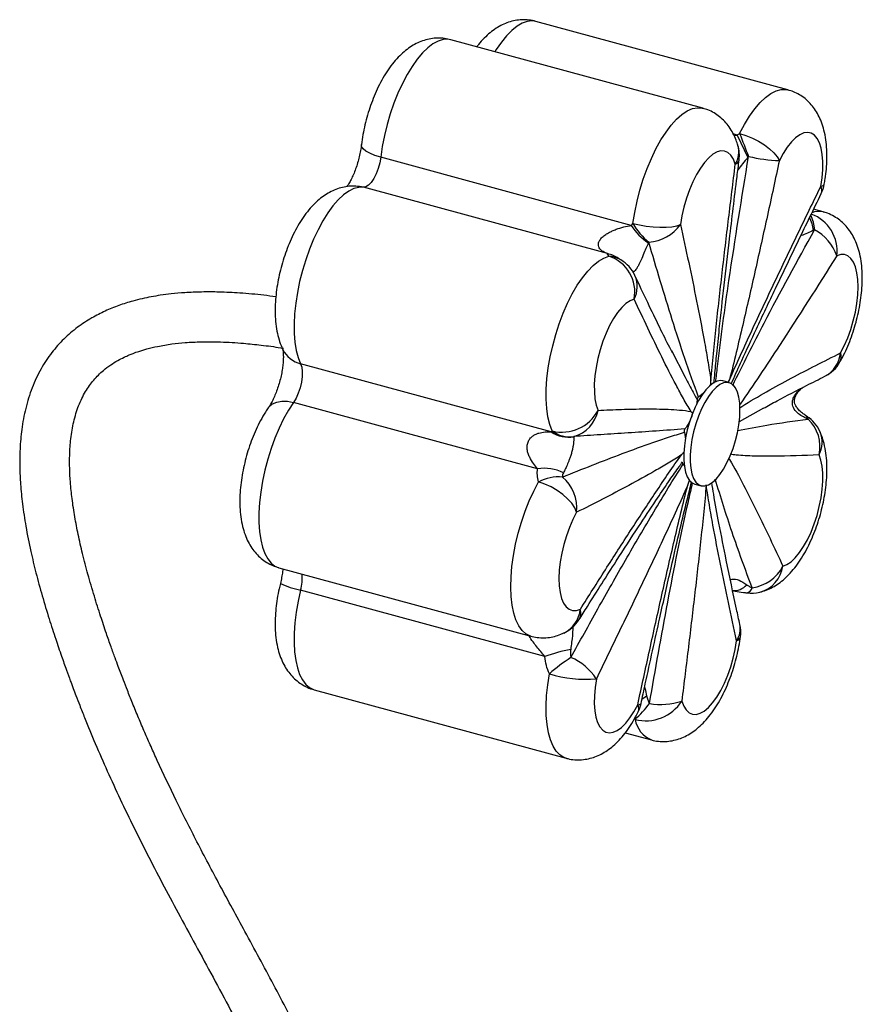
# Paper-space layout '_Trimétrica' of a CAD drawing. Header units: millimetres. Extents: x -492 to -256, y -564 to -11.
# Tile 2 of 2: x -492 to -256, y -287 to -11. Entities that reach past the tile are written whole.
import ezdxf

# ---------------------------------------------------------------- set-up
doc = ezdxf.new("R2010")
doc.units = ezdxf.units.MM

psp = doc.layouts.new('_Trimétrica')

# ---------------------------------------------------------------- linework, layer by layer
at = {"color": 7, "linetype": 'Continuous', "lineweight": 25}
for p, q in [((-276.56, -30.66), (-347.31, -11.43)), ((-300.49, -35.81), (-371.24, -16.58)), ((-290.79, -43.34), (-287.87, -49.64)), ((-320.55, -68.7), (-390.91, -49.58)), ((-327.23, -76.64), (-395.76, -58.01)), ((-266.65, -64.93), (-269.35, -64.19)), ((-309.29, -103.86), (-305.39, -111.36)), ((-343.02, -126.67), (-413.38, -107.55)), ((-298.19, -113.32), (-298.55, -113.78)), ((-293.1, -112.86), (-294.87, -112.38)), ((-300.3, -115.84), (-301.64, -116.9)), ((-346.85, -137.06), (-415.39, -118.43)), ((-302.07, -117.69), (-302.21, -119.06)), ((-303.43, -121.73), (-303.4, -121.57)), ((-283.46, -120.06), (-290.3, -123.84)), ((-305.64, -126.8), (-305.33, -128.71)), ((-305.89, -132.52), (-305.87, -132.8)), ((-306.42, -135.48), (-306.17, -135.13)), ((-305.79, -132.83), (-305.83, -132.7)), ((-305.99, -135.75), (-305.63, -136.22)), ((-304.11, -140.42), (-304.17, -140.43)), ((-302.73, -141.33), (-300.97, -141.81)), ((-419.5, -164.82), (-348.75, -184.05)), ((-344.84, -189.76), (-413.38, -171.14)), ((-409.59, -199.09), (-338.84, -218.32)), ((-322.22, -211.18), (-314.91, -213.17))]:
    psp.add_line(p, q, dxfattribs=at)
at = {"color": 8, "linetype": 'Continuous', "lineweight": 25}
for p, q in [((-290.79, -43.34), (-291.9, -43.04)), ((-291.72, -43.45), (-290.79, -43.34)), ((-395.76, -58.01), (-396.89, -57.79))]:
    psp.add_line(p, q, dxfattribs=at)
at = {"color": 8, "linetype": 'Continuous', "lineweight": 25, "flags": 128}
for points in [[(-347.31, -11.43), (-348.41, -11.27), (-349.75, -11.42), (-351.15, -11.93), (-352.6, -12.78), (-354.07, -13.96), (-355.55, -15.47), (-357.02, -17.27), (-358.45, -19.35), (-358.83, -19.95)], [(-371.24, -16.58), (-372.08, -16.43), (-373.41, -16.52), (-374.8, -16.95), (-376.24, -17.74), (-377.71, -18.86), (-379.19, -20.3), (-380.66, -22.05), (-382.1, -24.08), (-383.5, -26.36), (-384.82, -28.87), (-386.06, -31.56), (-387.2, -34.41), (-388.22, -37.37), (-389.12, -40.41), (-389.87, -43.48), (-390.47, -46.56), (-390.91, -49.58)], [(-290.12, -42.9), (-288.77, -40.35), (-287.34, -38.04), (-285.87, -35.99), (-284.37, -34.23), (-282.87, -32.79), (-281.37, -31.69), (-279.91, -30.94), (-278.5, -30.56), (-277.16, -30.54), (-276.56, -30.66)], [(-320.07, -68.17), (-319.59, -65.08), (-318.94, -61.94), (-318.14, -58.82), (-317.19, -55.74), (-316.11, -52.75), (-314.91, -49.89), (-313.62, -47.21), (-312.24, -44.73), (-310.8, -42.5), (-309.32, -40.54), (-307.82, -38.89), (-306.31, -37.55), (-304.82, -36.56), (-303.37, -35.93), (-301.99, -35.66), (-300.68, -35.76), (-300.48, -35.81)], [(-390.91, -49.58), (-392.55, -49.07), (-393.95, -48.48), (-395.06, -47.85), (-395.83, -47.19), (-396.25, -46.54), (-396.31, -46.04)], [(-267.35, -57.78), (-266.67, -57.53), (-266.36, -57.2), (-266.35, -57.15)], [(-415.39, -118.43), (-416.8, -120.62), (-418.15, -123.04), (-419.43, -125.66), (-420.61, -128.46), (-421.68, -131.38), (-422.62, -134.39), (-423.43, -137.46), (-424.09, -140.54), (-424.59, -143.59), (-424.93, -146.56), (-425.1, -149.43), (-425.1, -152.15), (-424.93, -154.68), (-424.59, -157), (-424.09, -159.07), (-423.43, -160.86), (-422.62, -162.35), (-421.68, -163.52), (-420.61, -164.35), (-419.5, -164.82)], [(-422.46, -119.93), (-422.24, -119.64), (-421.31, -118.85), (-420.11, -118.31), (-418.68, -118.06), (-417.09, -118.1), (-415.39, -118.43)], [(-348.75, -184.05), (-349, -183.97), (-350.18, -183.38), (-351.23, -182.42), (-352.15, -181.12), (-352.92, -179.5), (-353.54, -177.57), (-353.99, -175.37), (-354.27, -172.92), (-354.37, -170.25), (-354.29, -167.41), (-354.04, -164.44), (-353.62, -161.36), (-353.03, -158.24), (-352.28, -155.1), (-351.38, -152), (-350.35, -148.97), (-349.19, -146.07), (-347.93, -143.32), (-346.58, -140.76)], [(-413.38, -171.14), (-414.06, -174.21), (-414.6, -177.27), (-414.97, -180.26), (-415.17, -183.16), (-415.2, -185.91), (-415.07, -188.48), (-414.76, -190.84), (-414.29, -192.96), (-413.66, -194.8), (-412.88, -196.35), (-411.96, -197.59), (-410.91, -198.49), (-409.75, -199.04), (-409.59, -199.09)], [(-338.84, -218.32), (-339.48, -218.09), (-340.62, -217.38), (-341.63, -216.31), (-342.5, -214.91), (-343.23, -213.18), (-343.79, -211.16), (-344.19, -208.88), (-344.41, -206.35), (-344.45, -203.63), (-344.32, -200.74), (-344.01, -197.73), (-343.54, -194.63)], [(-317.5, -201.63), (-317.03, -201.32), (-316.23, -200.77)]]:
    psp.add_lwpolyline(points, dxfattribs=at)
at = {"color": 7, "linetype": 'Continuous', "lineweight": 25, "flags": 128}
for points in [[(-290.12, -42.9), (-288.35, -43.47), (-286.56, -44.21), (-284.82, -45.11), (-283.19, -46.12), (-281.74, -47.21), (-280.52, -48.33), (-279.59, -49.44), (-278.97, -50.5)], [(-267.35, -57.78), (-266.99, -55.36), (-266.8, -53.02), (-266.77, -50.82), (-266.92, -48.81), (-267.24, -47.02), (-267.72, -45.5), (-268.36, -44.28), (-269.13, -43.38), (-270.02, -42.82), (-271.02, -42.61), (-272.1, -42.76), (-273.23, -43.27), (-274.41, -44.12), (-275.59, -45.29), (-276.76, -46.77), (-277.9, -48.52), (-278.97, -50.5)], [(-390.91, -49.58), (-391.18, -51.15), (-391.6, -52.73), (-392.16, -54.22), (-392.83, -55.55), (-393.56, -56.65), (-394.32, -57.45), (-395.07, -57.91), (-395.76, -58.01)], [(-291.35, -51.52), (-291.89, -50.12), (-292.58, -49.02), (-293.4, -48.26), (-294.34, -47.84), (-295.37, -47.78), (-296.48, -48.08), (-297.63, -48.72), (-298.82, -49.71), (-300, -51.01), (-301.16, -52.6), (-302.27, -54.45), (-303.31, -56.51), (-304.25, -58.75), (-305.08, -61.11), (-305.78, -63.55), (-306.33, -66.02), (-306.73, -68.46)], [(-395.76, -58.01), (-397.07, -58.03), (-398.45, -58.39), (-399.89, -59.11), (-401.35, -60.17), (-402.83, -61.55), (-404.31, -63.24), (-405.75, -65.22), (-407.16, -67.45), (-408.5, -69.92), (-409.75, -72.58), (-410.91, -75.4), (-411.96, -78.34), (-412.88, -81.37), (-413.66, -84.44), (-414.29, -87.52), (-414.76, -90.55), (-415.07, -93.51), (-415.2, -96.35), (-415.17, -99.04), (-414.97, -101.53), (-414.6, -103.8), (-414.06, -105.82), (-413.38, -107.55)], [(-320.07, -68.17), (-318.26, -68.6), (-316.35, -68.93), (-314.4, -69.15), (-312.5, -69.25), (-310.72, -69.23), (-309.13, -69.09), (-307.78, -68.82), (-306.73, -68.46)], [(-342.78, -126.44), (-343.45, -124.61), (-343.95, -122.49), (-344.29, -120.11), (-344.44, -117.51), (-344.43, -114.72), (-344.23, -111.79), (-343.86, -108.74), (-343.32, -105.63), (-342.62, -102.49), (-341.77, -99.37), (-340.78, -96.32), (-339.66, -93.37), (-338.43, -90.56), (-337.11, -87.94), (-335.71, -85.54), (-334.26, -83.39), (-332.76, -81.53), (-331.26, -79.98), (-329.75, -78.75), (-328.28, -77.87), (-326.85, -77.36)], [(-261.81, -104.53), (-260.76, -102.5), (-259.79, -100.29), (-258.94, -97.95), (-258.21, -95.52), (-257.63, -93.05), (-257.21, -90.61), (-256.94, -88.23), (-256.85, -85.97), (-256.93, -83.87), (-257.18, -81.99), (-257.6, -80.36), (-258.17, -79.01), (-258.89, -77.97), (-259.73, -77.27), (-260.69, -76.92), (-261.74, -76.93), (-262.85, -77.29)], [(-319.74, -89.41), (-320.87, -89.85), (-322.04, -90.64), (-323.22, -91.76), (-324.4, -93.18), (-325.54, -94.88), (-326.62, -96.82), (-327.63, -98.96), (-328.53, -101.25), (-329.31, -103.65), (-329.95, -106.11), (-330.44, -108.57), (-330.77, -110.98), (-330.93, -113.3), (-330.92, -115.46), (-330.74, -117.44), (-330.39, -119.18), (-329.88, -120.65)], [(-413.38, -107.55), (-413.06, -108.52), (-412.92, -109.75), (-412.95, -111.18), (-413.16, -112.73), (-413.53, -114.31), (-414.04, -115.84), (-414.67, -117.24), (-415.39, -118.43)], [(-294.87, -112.38), (-295.46, -112.29), (-296.43, -112.44), (-297.47, -112.93), (-298.53, -113.74), (-299.6, -114.87), (-300.66, -116.27), (-301.66, -117.92), (-302.61, -119.78), (-303.46, -121.8), (-304.2, -123.95), (-304.82, -126.16), (-305.29, -128.39), (-305.62, -130.58), (-305.78, -132.68), (-305.78, -134.65), (-305.62, -136.44), (-305.29, -138), (-304.82, -139.3), (-304.2, -140.31), (-303.46, -141), (-302.73, -141.33)], [(-290.03, -120.5), (-290.11, -118.62), (-290.36, -116.94), (-290.76, -115.51), (-291.31, -114.35), (-291.99, -113.5), (-292.79, -112.97), (-293.69, -112.78), (-294.67, -112.92), (-295.7, -113.41), (-296.76, -114.23), (-297.83, -115.35), (-298.89, -116.75), (-299.9, -118.4), (-300.84, -120.26), (-301.69, -122.28), (-302.43, -124.43), (-303.05, -126.64), (-303.52, -128.87), (-303.85, -131.06), (-304.01, -133.16), (-304.01, -135.13), (-303.85, -136.92), (-303.52, -138.48), (-303.05, -139.78), (-302.43, -140.79), (-301.69, -141.48), (-300.84, -141.84), (-299.9, -141.86), (-298.89, -141.54), (-297.83, -140.89), (-296.76, -139.92), (-295.7, -138.66), (-294.67, -137.13), (-293.69, -135.37), (-292.79, -133.42), (-291.99, -131.33), (-291.31, -129.14), (-290.76, -126.92), (-290.36, -124.7), (-290.11, -122.55), (-290.03, -120.5)], [(-277.97, -164.37), (-276.84, -163.93), (-275.67, -163.14), (-274.49, -162.03), (-273.31, -160.6), (-272.17, -158.91), (-271.09, -156.96), (-270.08, -154.82), (-269.18, -152.53), (-268.4, -150.13), (-267.76, -147.67), (-267.27, -145.21), (-266.94, -142.8), (-266.78, -140.49), (-266.79, -138.32), (-266.97, -136.34), (-267.32, -134.61), (-267.83, -133.14)], [(-335.9, -149.26), (-336.43, -148.02), (-337.28, -146.74), (-338.41, -145.47), (-339.79, -144.25), (-341.36, -143.12), (-343.06, -142.15), (-344.82, -141.35), (-346.58, -140.76)], [(-335.9, -149.26), (-336.95, -151.28), (-337.92, -153.49), (-338.77, -155.84), (-339.5, -158.27), (-340.08, -160.73), (-340.5, -163.18), (-340.77, -165.56), (-340.86, -167.82), (-340.78, -169.91), (-340.53, -171.79), (-340.11, -173.43), (-339.54, -174.77), (-338.82, -175.81), (-337.98, -176.51), (-337.02, -176.86), (-335.97, -176.86), (-334.85, -176.49)], [(-306.36, -202.26), (-305.82, -203.67), (-305.13, -204.76), (-304.31, -205.53), (-303.37, -205.94), (-302.34, -206), (-301.23, -205.71), (-300.08, -205.06), (-298.89, -204.07), (-297.71, -202.77), (-296.55, -201.18), (-295.44, -199.33), (-294.4, -197.27), (-293.46, -195.03), (-292.63, -192.67), (-291.93, -190.23), (-291.38, -187.76), (-290.98, -185.33)], [(-330.36, -196), (-330.72, -198.43), (-330.91, -200.76), (-330.94, -202.96), (-330.79, -204.97), (-330.47, -206.76), (-329.99, -208.28), (-329.35, -209.5), (-328.58, -210.41), (-327.69, -210.97), (-326.69, -211.17), (-325.61, -211.02), (-324.48, -210.51), (-323.3, -209.67), (-322.12, -208.49), (-320.94, -207.01), (-319.81, -205.26), (-318.74, -203.28)]]:
    psp.add_lwpolyline(points, dxfattribs=at)
at = {"color": 7, "linetype": 'Continuous', "lineweight": 25}
for centre, radius, start, end in [((-0.73, 65.48), 309.02, 200.5307, 201.8142), ((-300.19, -49.12), 10, 352.9145, 16.7615), ((-277.76, -8.21), 42.31, 256.5255, 268.3656), ((-276.19, -55.38), 10, 334.053, 349.7964), ((-305.89, -59.27), 17.44, 212.7628, 235.5707), ((-304.73, -59.61), 17.57, 209.1604, 231.7129), ((-316.41, -61.52), 11.91, 273.8199, 324.3685), ((-275.1, -81.35), 12.9, 18.3409, 62.1937), ((-330.07, -87.38), 10.52, 348.8524, 72.1909), ((-328.58, -87.01), 10, 24.9432, 59.4263), ((-270.65, -102.12), 10, 296.5112, 330.4126), ((-340.05, -115.27), 11.5, 256.2538, 332.1145), ((-339.16, -118.89), 9.44, 285.2341, 349.2998), ((-276.67, -130.73), 10, 23.9325, 57.1051), ((-278.23, -130.81), 10.66, 347.391, 46.2784), ((-338.17, -119.54), 8.63, 235.7981, 279.8216), ((-337.85, -119.88), 8.21, 233.0475, 278.1779), ((-344.97, -149.18), 12.27, 64.0367, 98.8376), ((-340.96, -151.05), 11.72, 84.6022, 118.6316), ((-347.12, -148.02), 11.29, 353.7291, 49.9667), ((-288.18, -159.06), 11.51, 277.8145, 332.5237), ((-286.81, -161.97), 10, 262.6002, 283.4656), ((-343.7, -174.09), 10, 295.2278, 327.7021), ((-299.82, -182.92), 10, 352.5599, 12.2878), ((-326.12, -243.4), 56.81, 101.6039, 109.2398), ((-310.75, -231.52), 49.35, 122.8347, 131.6316), ((-343.44, -204.45), 15.57, 32.8742, 67.6212), ((-333.46, -161.68), 34.46, 252.9979, 275.1599), ((-316.48, -195.79), 12.01, 255.4578, 327.3912), ((-339.36, -185.45), 29.62, 312.1067, 323.8142), ((-327.59, -200.88), 10, 333.6699, 347.79), ((-312.22, -184.77), 18.45, 259.8998, 288.5018)]:
    psp.add_arc(centre, radius, start, end, dxfattribs=at)
at = {"color": 8, "linetype": 'Continuous', "lineweight": 25}
for centre, radius, start, end in [((-297.04, -48.04), 6.68, 328.5731, 15.7301), ((-291.82, -50), 1.6, 287.4299, 347.1868), ((-269.24, -58.91), 2.2, 337.4628, 30.9441), ((-280.31, -70.75), 11.26, 4.1311, 25.8701), ((-273.78, -75.9), 11.02, 352.7586, 70.0149), ((-267.89, -70.02), 5.24, 76.2842, 111.9441), ((-282.31, -72.06), 13.08, 8.6925, 25.2836), ((-329.51, -86.15), 9.78, 57.0188, 76.4912), ((-327.4, -85.03), 7.69, 59.5499, 85.903), ((-326.52, -85.87), 7.65, 332.4252, 23.7152), ((-411.56, -100.12), 7.65, 206.7439, 256.2425), ((-270.1, -103.72), 8.33, 297.9689, 354.414), ((-264.72, -105.63), 3.11, 332.5965, 20.7558), ((-272.45, -123.13), 1.32, 5.8789, 53.3689), ((-271.82, -123.1), 0.958, 359.6303, 52.7175), ((-274.52, -129.59), 7.57, 332.0835, 22.2304), ((-286.8, -163.08), 8.92, 285.4366, 351.6657), ((-425.94, -167.69), 13.03, 344.6589, 4.7956), ((-408.49, -146.87), 24.75, 244.6709, 258.6256), ((-291.68, -166.67), 4.59, 262.5126, 320.422), ((-288.57, -169.91), 2.03, 283.238, 344.1896), ((-343.19, -175.64), 8.38, 296.1124, 354.1666), ((-338.55, -177.5), 3.83, 329.5566, 15.1671), ((-295.93, -181.95), 5.99, 325.7196, 11.2793), ((-291.36, -183.88), 1.49, 284.9103, 346.872), ((-318.55, -202.27), 1.03, 259.141, 315.4948), ((-320.71, -204.42), 2.27, 336.7234, 29.9518), ((-311.85, -206.02), 7.77, 190.3216, 246.8054)]:
    psp.add_arc(centre, radius, start, end, dxfattribs=at)
at = {"color": 7, "linetype": 'Continuous', "lineweight": 25}
for points, knots in [([(-347.35, -11.42), (-347.99, -11.28), (-349.28, -10.99), (-351.25, -10.94), (-353.17, -11.16), (-355.03, -11.65), (-356.82, -12.39), (-358.55, -13.37), (-360.24, -14.61), (-361.89, -16.14), (-363.12, -17.48), (-363.76, -18.37), (-363.91, -18.57)], [0, 0, 0, 0, 0.099643, 0.198711, 0.296751, 0.39522, 0.495788, 0.600467, 0.711643, 0.831702, 0.961626, 1, 1, 1, 1]), ([(-371.25, -16.59), (-371.82, -16.45), (-373.04, -16.16), (-374.95, -16.09), (-376.88, -16.27), (-378.74, -16.73), (-380.54, -17.44), (-382.28, -18.4), (-383.97, -19.6), (-385.63, -21.09), (-387.26, -22.89), (-388.82, -24.98), (-390.27, -27.3), (-391.58, -29.78), (-392.74, -32.36), (-393.75, -35.01), (-394.62, -37.72), (-395.34, -40.48), (-395.93, -43.26), (-396.18, -45.11), (-396.31, -46.04)], [0, 0, 0, 0, 0.042018, 0.08861, 0.134644, 0.180796, 0.227835, 0.276685, 0.328447, 0.384263, 0.444727, 0.508784, 0.573361, 0.636583, 0.698356, 0.759056, 0.819116, 0.878932, 0.938861, 1, 1, 1, 1]), ([(-266.35, -57.15), (-266.27, -56.66), (-266.02, -55.23), (-265.75, -52.88), (-265.59, -50.12), (-265.62, -47.37), (-265.87, -44.64), (-266.37, -42.08), (-267.09, -39.76), (-267.98, -37.76), (-269.06, -35.99), (-270.3, -34.44), (-271.72, -33.1), (-273.3, -32), (-274.92, -31.16), (-276.05, -30.83), (-276.56, -30.68)], [0, 0, 0, 0, 0.043431, 0.125402, 0.208698, 0.294219, 0.38289, 0.47544, 0.555453, 0.629204, 0.697941, 0.763233, 0.826289, 0.887975, 0.948922, 1, 1, 1, 1]), ([(-290.61, -46.23), (-290.77, -45.76), (-291.15, -44.59), (-291.94, -42.85), (-293.02, -41.09), (-294.27, -39.54), (-295.7, -38.21), (-297.28, -37.12), (-298.88, -36.29), (-299.99, -35.98), (-300.49, -35.84)], [0, 0, 0, 0, 0.1034683, 0.2529295, 0.3920075, 0.5241901, 0.6519046, 0.7768887, 0.9004079, 1, 1, 1, 1]), ([(-396.31, -46.04), (-396.34, -46.32), (-396.45, -47.14), (-396.71, -48.56), (-397.12, -50.29), (-397.63, -52.01), (-398.23, -53.65), (-398.87, -55.14), (-399.51, -56.42), (-400.05, -57.33), (-400.32, -57.7), (-400.41, -57.83)], [0, 0, 0, 0, 0.065371, 0.189841, 0.316149, 0.443646, 0.570809, 0.696085, 0.818182, 0.935909, 1, 1, 1, 1]), ([(-298.2, -112.23), (-297.99, -109.75), (-297.75, -107.24), (-297.25, -102.22), (-296.99, -99.71), (-296.18, -92.15), (-295.61, -87.09), (-294.44, -76.95), (-293.83, -71.87), (-292.6, -61.7), (-291.98, -56.61), (-291.35, -51.52)], [0, 0, 0, 0, 0.125, 0.125, 0.25, 0.25, 0.5, 0.5, 0.75, 0.75, 1, 1, 1, 1]), ([(-297.29, -112.97), (-297.22, -112.03), (-297, -109.32), (-296.49, -104.24), (-295.66, -96.05), (-294.47, -85.34), (-292.81, -71.09), (-291.39, -59.35), (-290.46, -51.92), (-290.26, -50.35)], [0, 0, 0, 0, 0.046649, 0.133162, 0.245212, 0.441219, 0.646641, 0.925601, 1, 1, 1, 1]), ([(-278.97, -50.5), (-280.08, -55.63), (-281.2, -60.77), (-283.45, -71.04), (-284.59, -76.17), (-286.9, -86.44), (-288.07, -91.58), (-289.87, -99.28), (-290.47, -101.85), (-291.71, -106.98), (-292.34, -109.54), (-292.99, -112.11)], [0, 0, 0, 0, 0.25, 0.25, 0.5, 0.5, 0.75, 0.75, 0.875, 0.875, 1, 1, 1, 1]), ([(-396.89, -57.79), (-397.53, -57.73), (-398.81, -57.62), (-400.73, -57.82), (-402.6, -58.27), (-404.4, -58.97), (-406.14, -59.91), (-407.84, -61.11), (-409.5, -62.59), (-411.13, -64.37), (-412.69, -66.45), (-414.15, -68.76), (-415.46, -71.24), (-416.63, -73.81), (-417.64, -76.47), (-418.52, -79.18), (-419.25, -81.93), (-419.82, -84.7), (-420.25, -87.48), (-420.5, -90.24), (-420.58, -93), (-420.45, -95.74), (-420.09, -98.36), (-419.51, -100.77), (-418.9, -102.47), (-418.48, -103.36), (-418.39, -103.57)], [0, 0, 0, 0, 0.033755, 0.067964, 0.102227, 0.137127, 0.173343, 0.211689, 0.253019, 0.297801, 0.345308, 0.393293, 0.440289, 0.486202, 0.531306, 0.575923, 0.620349, 0.664852, 0.709636, 0.755019, 0.801382, 0.849197, 0.898969, 0.944882, 0.98726, 1, 1, 1, 1]), ([(-292.99, -112.11), (-291.97, -109.77), (-290.92, -107.45), (-288.83, -102.85), (-287.77, -100.56), (-284.59, -93.72), (-282.46, -89.19), (-278.16, -80.17), (-276.01, -75.67), (-271.69, -66.71), (-269.52, -62.24), (-267.35, -57.78)], [0, 0, 0, 0, 0.125, 0.125, 0.25, 0.25, 0.5, 0.5, 0.75, 0.75, 1, 1, 1, 1]), ([(-292.49, -113.24), (-292.37, -112.96), (-291.39, -110.73), (-289.03, -105.6), (-285.03, -96.9), (-279.71, -85.68), (-273.64, -72.99), (-269.33, -64.14), (-267.2, -59.77)], [0, 0, 0, 0, 0.015199, 0.120917, 0.284422, 0.496863, 0.750963, 1, 1, 1, 1]), ([(-261.96, -107.06), (-261.72, -106.64), (-261.05, -105.42), (-260.03, -103.29), (-258.96, -100.67), (-258.03, -97.97), (-257.25, -95.24), (-256.62, -92.47), (-256.13, -89.69), (-255.82, -86.92), (-255.67, -84.16), (-255.72, -81.42), (-255.99, -78.69), (-256.51, -76.13), (-257.25, -73.83), (-258.17, -71.86), (-259.26, -70.11), (-260.52, -68.58), (-261.95, -67.26), (-263.61, -66.14), (-265.19, -65.35), (-266.27, -65.07), (-266.66, -64.97)], [0, 0, 0, 0, 0.029964, 0.086562, 0.142062, 0.196822, 0.251216, 0.30559, 0.360204, 0.415398, 0.471605, 0.529358, 0.589285, 0.651837, 0.705331, 0.754644, 0.800684, 0.84449, 0.886854, 0.928341, 0.973894, 1, 1, 1, 1]), ([(-327.23, -76.64), (-327.65, -76.5), (-328.06, -76.32), (-328.8, -75.86), (-329.13, -75.6), (-329.51, -75.09), (-329.62, -74.9), (-329.76, -74.48), (-329.8, -74.25), (-329.77, -73.73), (-329.7, -73.45), (-329.47, -73), (-329.38, -72.84), (-329.16, -72.54), (-329.03, -72.39), (-328.76, -72.11), (-328.62, -71.97), (-328.3, -71.7), (-328.14, -71.57), (-327.81, -71.33), (-327.64, -71.22), (-327.29, -71), (-327.11, -70.89), (-326.59, -70.6), (-326.23, -70.42), (-325.52, -70.1), (-325.16, -69.95), (-324.08, -69.55), (-323.37, -69.33), (-321.96, -68.96), (-321.26, -68.82), (-320.55, -68.7)], [0, 0, 0, 0, 0.125, 0.125, 0.25, 0.25, 0.3125, 0.3125, 0.375, 0.375, 0.4375, 0.4375, 0.46875, 0.46875, 0.5, 0.5, 0.53125, 0.53125, 0.5625, 0.5625, 0.59375, 0.59375, 0.625, 0.625, 0.6875, 0.6875, 0.75, 0.75, 0.875, 0.875, 1, 1, 1, 1]), ([(-306.73, -68.46), (-305.96, -72.01), (-305.19, -75.57), (-303.68, -82.73), (-302.93, -86.33), (-301.48, -93.58), (-300.77, -97.23), (-299.75, -102.77), (-299.42, -104.63), (-298.79, -108.4), (-298.48, -110.3), (-298.2, -112.23)], [0, 0, 0, 0, 0.25, 0.25, 0.5, 0.5, 0.75, 0.75, 0.875, 0.875, 1, 1, 1, 1]), ([(-301.64, -116.9), (-303, -113.33), (-304.27, -109.72), (-306.73, -102.48), (-307.91, -98.84), (-310.2, -91.58), (-311.32, -87.94), (-313.5, -80.67), (-314.57, -77.04), (-315.62, -73.4)], [0, 0, 0, 0, 0.25, 0.25, 0.5, 0.5, 0.75, 0.75, 1, 1, 1, 1]), ([(-326.85, -77.36), (-327.04, -77.16), (-327.15, -77), (-327.26, -76.75), (-327.27, -76.67), (-327.23, -76.64)], [0, 0, 0, 0, 0.5, 0.5, 1, 1, 1, 1]), ([(-323.49, -78.4), (-323.5, -78.39), (-323.63, -78.32), (-323.71, -78.27), (-323.86, -78.16), (-324.1, -78), (-324.19, -77.94)], [0, 0, 0, 0, 0.0546089, 0.5805682, 0.8280902, 1, 1, 1, 1]), ([(-308.95, -104.54), (-309.22, -104.04), (-310.43, -101.73), (-312.77, -96.98), (-316.03, -90.26), (-318.33, -85.32), (-319.51, -82.77)], [0, 0, 0, 0, 0.073724, 0.338285, 0.65842, 1, 1, 1, 1]), ([(-420.34, -88.77), (-421.45, -88.62), (-424.84, -88.16), (-430.16, -87.69), (-436, -87.4), (-441.15, -87.38), (-445.64, -87.56), (-449.49, -87.89), (-452.62, -88.3), (-455.34, -88.76), (-457.91, -89.29), (-460.97, -90.06), (-464.46, -91.16), (-468.32, -92.72), (-472.23, -94.73), (-476.16, -97.31), (-479.93, -100.54), (-483.39, -104.43), (-486.43, -109.01), (-488.91, -114.31), (-490.68, -120.03), (-491.74, -125.78), (-492.22, -131.32), (-492.28, -136.48), (-492.04, -141.61), (-491.49, -147.15), (-490.54, -153.43), (-489.25, -159.89), (-487.69, -166.4), (-485.96, -172.73), (-484.09, -178.93), (-482.26, -184.58), (-480.63, -189.36), (-479.25, -193.26), (-478.15, -196.28), (-477.26, -198.66), (-476.38, -200.96), (-475.32, -203.7), (-473.53, -208.2), (-470.99, -214.36), (-467.66, -221.99), (-464.03, -229.87), (-460.15, -237.93), (-456.01, -246.14), (-451.69, -254.43), (-447.1, -263.01), (-442.3, -271.84), (-437.34, -280.98), (-432.4, -290.17), (-427.66, -299.24), (-423.37, -307.8), (-419.66, -315.59), (-416.51, -322.58), (-413.83, -328.9), (-411.54, -334.63), (-409.48, -340.11), (-407.79, -344.92), (-406.31, -349.44), (-404.94, -353.82), (-403.43, -359.07), (-401.8, -365.31), (-400.37, -371.51), (-399.17, -377.49), (-398.19, -383.08), (-397.28, -389.16), (-396.47, -395.79), (-395.81, -402.98), (-395.33, -410.49), (-395.22, -415.57), (-395.16, -418.08)], [0, 0, 0, 0, 0.008573, 0.026003, 0.041046, 0.053973, 0.066377, 0.076602, 0.084854, 0.091805, 0.09889, 0.106169, 0.11742, 0.128843, 0.140347, 0.153528, 0.167638, 0.181771, 0.196804, 0.2129, 0.229199, 0.245113, 0.259663, 0.272865, 0.285136, 0.29921, 0.315142, 0.332919, 0.348142, 0.3644, 0.380871, 0.395149, 0.407337, 0.417221, 0.424875, 0.43035, 0.435444, 0.442456, 0.451357, 0.470053, 0.489883, 0.510291, 0.531271, 0.552817, 0.574711, 0.596581, 0.620651, 0.644793, 0.669073, 0.693462, 0.716374, 0.736233, 0.754333, 0.770669, 0.785166, 0.79849, 0.812851, 0.822115, 0.833118, 0.846487, 0.862363, 0.880934, 0.894023, 0.908346, 0.923995, 0.941083, 0.959739, 0.980115, 1, 1, 1, 1]), ([(-303.79, -120.95), (-304.52, -119.77), (-305.22, -118.54), (-306.62, -116.05), (-307.3, -114.78), (-309.34, -110.93), (-310.67, -108.3), (-313.3, -102.99), (-314.6, -100.3), (-317.18, -94.88), (-318.46, -92.15), (-319.74, -89.41)], [0, 0, 0, 0, 0.125, 0.125, 0.25, 0.25, 0.5, 0.5, 0.75, 0.75, 1, 1, 1, 1]), ([(-381.16, -418.09), (-381.23, -415.19), (-381.36, -409.47), (-381.91, -401.08), (-382.67, -393.16), (-383.6, -385.84), (-384.66, -379.06), (-385.95, -372.09), (-387.47, -365.03), (-389.22, -357.98), (-390.95, -351.77), (-392.6, -346.34), (-394.22, -341.37), (-395.77, -336.89), (-397.23, -332.91), (-398.46, -329.7), (-399.48, -327.09), (-400.5, -324.56), (-401.73, -321.59), (-403.35, -317.78), (-405.4, -313.14), (-407.81, -307.91), (-410.45, -302.39), (-414.78, -293.64), (-420.94, -281.84), (-428.67, -267.61), (-435.91, -254.29), (-442.4, -242.04), (-448.29, -230.37), (-452.52, -221.44), (-455.4, -215.04), (-457.16, -211.04), (-458.89, -206.97), (-460.52, -203.03), (-461.93, -199.49), (-463.03, -196.67), (-463.88, -194.46), (-464.65, -192.39), (-465.56, -189.94), (-466.68, -186.83), (-468.04, -182.92), (-469.63, -178.17), (-471.38, -172.64), (-473.09, -166.78), (-474.61, -161), (-475.84, -155.63), (-476.83, -150.47), (-477.57, -145.58), (-478.04, -141.02), (-478.25, -136.95), (-478.25, -132.85), (-477.95, -128.46), (-477.16, -123.75), (-475.8, -119.27), (-473.92, -115.39), (-471.58, -112.1), (-469.12, -109.65), (-466.8, -107.9), (-464.84, -106.69), (-463.09, -105.78), (-461.63, -105.13), (-460.27, -104.58), (-458.63, -104), (-456.36, -103.31), (-453.28, -102.59), (-449.67, -101.99), (-445.56, -101.57), (-441, -101.35), (-435.54, -101.4), (-429.94, -101.73), (-424.3, -102.33), (-420.56, -102.8), (-418.47, -103.16), (-418.22, -103.2)], [0, 0, 0, 0, 0.02347, 0.046267, 0.067242, 0.086552, 0.104334, 0.120704, 0.141436, 0.159816, 0.176023, 0.190197, 0.202444, 0.215172, 0.225483, 0.233939, 0.240589, 0.246198, 0.254058, 0.264216, 0.276625, 0.291169, 0.306244, 0.321215, 0.362003, 0.4025, 0.437982, 0.471352, 0.502678, 0.532904, 0.543433, 0.554135, 0.565017, 0.576021, 0.585641, 0.593228, 0.598479, 0.603234, 0.609707, 0.617961, 0.628044, 0.640801, 0.655699, 0.671985, 0.687373, 0.70163, 0.714718, 0.728634, 0.740942, 0.751692, 0.762176, 0.775383, 0.789839, 0.804816, 0.819667, 0.833378, 0.846582, 0.855379, 0.863378, 0.870169, 0.875333, 0.879158, 0.884352, 0.891532, 0.900941, 0.912922, 0.92387, 0.936764, 0.951896, 0.969616, 0.983068, 0.997987, 1, 1, 1, 1]), ([(-418.45, -103.43), (-418.45, -103.43), (-418.45, -103.43), (-418.37, -103.74), (-418.29, -104.33), (-418.23, -105.22), (-418.24, -106.36), (-418.34, -107.74), (-418.54, -109.29), (-418.86, -110.97), (-419.29, -112.7), (-419.82, -114.41), (-420.42, -116.04), (-421.06, -117.5), (-421.7, -118.74), (-422.17, -119.51), (-422.41, -119.85), (-422.46, -119.93)], [0, 0, 0, 0, 0.036438, 0.094549, 0.155192, 0.21953, 0.287924, 0.360117, 0.435466, 0.513146, 0.592291, 0.672052, 0.751442, 0.829531, 0.905515, 0.978669, 1, 1, 1, 1]), ([(-298.19, -113.32), (-298.19, -112.97), (-298.2, -112.61), (-298.2, -112.26), (-298.2, -112.25), (-298.2, -112.24), (-298.2, -112.23)], [0, 0, 0, 0, 0.001258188, 0.001258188, 0.001258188, 0.001290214, 0.001290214, 0.001290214, 0.001290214]), ([(-293.24, -112.82), (-293.16, -112.59), (-293.08, -112.35), (-293, -112.12), (-292.99, -112.11)], [0, 0, 0, 0, 0.958093, 1, 1, 1, 1]), ([(-283.46, -120.06), (-282.18, -119.36), (-278.16, -117.15), (-272.39, -114.17), (-267.9, -111.94), (-266.19, -111.08)], [0, 0, 0, 0, 0.224007, 0.703058, 1, 1, 1, 1]), ([(-271.64, -122.06), (-271.94, -121.86), (-272.64, -121.38), (-273.52, -120.55), (-274.21, -119.65), (-274.62, -118.81), (-274.74, -118.17), (-274.73, -117.62), (-274.6, -117.06), (-274.33, -116.4), (-273.82, -115.61), (-273.14, -114.82), (-272.6, -114.39), (-272.36, -114.19)], [0, 0, 0, 0, 0.100248, 0.240814, 0.369201, 0.487572, 0.589014, 0.649699, 0.696021, 0.745873, 0.8256, 0.920134, 1, 1, 1, 1]), ([(-301.64, -116.9), (-301.78, -117), (-301.9, -117.13), (-302.05, -117.4), (-302.09, -117.55), (-302.07, -117.69)], [0, 0, 0, 0, 0.5, 0.5, 1, 1, 1, 1]), ([(-422.46, -119.93), (-422.73, -120.32), (-423.5, -121.46), (-424.67, -123.48), (-425.91, -126), (-427.01, -128.61), (-427.97, -131.29), (-428.77, -134.03), (-429.43, -136.79), (-429.94, -139.56), (-430.29, -142.34), (-430.47, -145.1), (-430.46, -147.85), (-430.23, -150.58), (-429.76, -153.15), (-429.06, -155.49), (-428.18, -157.51), (-427.13, -159.31), (-425.9, -160.88), (-424.5, -162.24), (-422.93, -163.37), (-421.27, -164.26), (-420.09, -164.62), (-419.52, -164.8)], [0, 0, 0, 0, 0.028759, 0.083334, 0.136539, 0.188625, 0.239954, 0.290881, 0.341734, 0.392772, 0.444289, 0.496676, 0.550414, 0.606081, 0.664172, 0.715011, 0.761885, 0.805488, 0.846824, 0.886682, 0.925627, 0.964068, 1, 1, 1, 1]), ([(-329.88, -120.65), (-327.67, -120.53), (-325.47, -120.44), (-321.08, -120.29), (-318.89, -120.25), (-314.52, -120.23), (-312.35, -120.25), (-309.11, -120.4), (-308.04, -120.46), (-305.9, -120.65), (-304.84, -120.77), (-303.79, -120.95)], [0, 0, 0, 0, 0.25, 0.25, 0.5, 0.5, 0.75, 0.75, 0.875, 0.875, 1, 1, 1, 1]), ([(-303.36, -121.28), (-303.52, -122.13), (-303.78, -122.94), (-304.32, -124.09), (-304.52, -124.46), (-304.96, -125.16), (-305.2, -125.5), (-305.47, -125.81)], [0, 0, 0, 0, 0.5, 0.5, 0.75, 0.75, 1, 1, 1, 1]), ([(-271.02, -122.48), (-271.22, -122.35), (-271.44, -122.21), (-271.64, -122.08), (-271.65, -122.07)], [0, 0, 0, 0, 0.941465, 1, 1, 1, 1]), ([(-346.85, -137.06), (-347.25, -136.6), (-347.65, -136.11), (-348.41, -135.04), (-348.76, -134.47), (-349.23, -133.5), (-349.37, -133.16), (-349.6, -132.44), (-349.7, -132.07), (-349.8, -131.26), (-349.81, -130.85), (-349.73, -130.23), (-349.69, -130.03), (-349.58, -129.65), (-349.51, -129.47), (-349.35, -129.13), (-349.25, -128.97), (-349.05, -128.67), (-348.94, -128.53), (-348.71, -128.28), (-348.59, -128.17), (-348.35, -127.96), (-348.22, -127.86), (-347.83, -127.6), (-347.57, -127.46), (-347.03, -127.21), (-346.75, -127.11), (-345.91, -126.86), (-345.34, -126.77), (-344.19, -126.66), (-343.61, -126.65), (-343.02, -126.67)], [0, 0, 0, 0, 0.125, 0.125, 0.25, 0.25, 0.3125, 0.3125, 0.375, 0.375, 0.4375, 0.4375, 0.46875, 0.46875, 0.5, 0.5, 0.53125, 0.53125, 0.5625, 0.5625, 0.59375, 0.59375, 0.625, 0.625, 0.6875, 0.6875, 0.75, 0.75, 0.875, 0.875, 1, 1, 1, 1]), ([(-339.86, -139.38), (-337.1, -138.26), (-334.33, -137.15), (-328.74, -134.95), (-325.93, -133.87), (-320.24, -131.73), (-317.37, -130.68), (-313.02, -129.17), (-311.55, -128.67), (-308.61, -127.71), (-307.13, -127.24), (-305.64, -126.8)], [0, 0, 0, 0, 0.25, 0.25, 0.5, 0.5, 0.75, 0.75, 0.875, 0.875, 1, 1, 1, 1]), ([(-305.47, -125.81), (-308.23, -126.07), (-310.93, -126.27), (-316.25, -126.65), (-318.86, -126.82), (-324.04, -127.17), (-326.6, -127.33), (-331.67, -127.67), (-334.18, -127.83), (-336.68, -128)], [0, 0, 0, 0, 0.25, 0.25, 0.5, 0.5, 0.75, 0.75, 1, 1, 1, 1]), ([(-305.47, -125.81), (-305.57, -125.94), (-305.65, -126.1), (-305.7, -126.44), (-305.69, -126.63), (-305.64, -126.8)], [0, 0, 0, 0, 0.5, 0.5, 1, 1, 1, 1]), ([(-284.49, -171.69), (-283.87, -171.52), (-282.63, -171.17), (-280.87, -170.33), (-279.15, -169.27), (-277.48, -167.93), (-275.83, -166.3), (-274.23, -164.36), (-272.71, -162.16), (-271.32, -159.75), (-270.08, -157.22), (-268.99, -154.6), (-268.05, -151.92), (-267.25, -149.19), (-266.6, -146.42), (-266.09, -143.65), (-265.76, -140.87), (-265.59, -138.11), (-265.61, -135.37), (-265.86, -132.63), (-266.34, -130.08), (-266.94, -128.1), (-267.38, -127.03), (-267.53, -126.68)], [0, 0, 0, 0, 0.038011, 0.077232, 0.118336, 0.162283, 0.209892, 0.261129, 0.314353, 0.36692, 0.41825, 0.468516, 0.51807, 0.567254, 0.616383, 0.665702, 0.715503, 0.766167, 0.818165, 0.872057, 0.928303, 0.976071, 1, 1, 1, 1]), ([(-336.7, -128.04), (-336.72, -128.11), (-336.72, -128.22), (-336.71, -128.52), (-336.71, -128.72), (-336.72, -129.11), (-336.72, -129.26), (-336.74, -129.61), (-336.76, -129.81), (-336.8, -130.17), (-336.82, -130.29), (-336.86, -130.57), (-336.89, -130.72), (-336.94, -131.05), (-336.98, -131.22), (-337.06, -131.58), (-337.1, -131.77), (-337.24, -132.33), (-337.35, -132.71), (-337.52, -133.24), (-337.57, -133.42), (-337.68, -133.75), (-337.74, -133.9), (-337.9, -134.36), (-338.01, -134.65), (-338.22, -135.19), (-338.32, -135.44), (-338.62, -136.17), (-338.82, -136.61), (-339.21, -137.42), (-339.4, -137.8), (-339.59, -138.15)], [0, 0, 0, 0, 0.125, 0.125, 0.25, 0.25, 0.3125, 0.3125, 0.375, 0.375, 0.40625, 0.40625, 0.4375, 0.4375, 0.46875, 0.46875, 0.5, 0.5, 0.5625, 0.5625, 0.59375, 0.59375, 0.625, 0.625, 0.6875, 0.6875, 0.75, 0.75, 0.875, 0.875, 1, 1, 1, 1]), ([(-306.49, -133.14), (-307.73, -133.96), (-308.97, -134.73), (-311.43, -136.23), (-312.66, -136.95), (-316.35, -139.06), (-318.8, -140.41), (-323.7, -143.03), (-326.14, -144.3), (-331.03, -146.81), (-333.46, -148.04), (-335.9, -149.26)], [0, 0, 0, 0, 0.125, 0.125, 0.25, 0.25, 0.5, 0.5, 0.75, 0.75, 1, 1, 1, 1]), ([(-334.85, -176.49), (-332.51, -172.78), (-330.16, -169.09), (-325.46, -161.72), (-323.11, -158.06), (-318.39, -150.78), (-316.02, -147.17), (-312.46, -141.82), (-311.27, -140.06), (-308.89, -136.56), (-307.69, -134.83), (-306.49, -133.14)], [0, 0, 0, 0, 0.25, 0.25, 0.5, 0.5, 0.75, 0.75, 0.875, 0.875, 1, 1, 1, 1]), ([(-306.19, -135.15), (-306.24, -135.21), (-306.25, -135.31), (-306.18, -135.52), (-306.1, -135.64), (-305.99, -135.75)], [0, 0, 0, 0, 0.5, 0.5, 1, 1, 1, 1]), ([(-346.58, -140.76), (-346.77, -140.13), (-346.88, -139.5), (-346.96, -138.26), (-346.93, -137.65), (-346.85, -137.06)], [0, 0, 0, 0, 0.5, 0.5, 1, 1, 1, 1]), ([(-339.59, -138.15), (-339.69, -138.33), (-339.77, -138.53), (-339.87, -138.94), (-339.89, -139.15), (-339.86, -139.38)], [0, 0, 0, 0, 0.5, 0.5, 1, 1, 1, 1]), ([(-337.51, -190.05), (-334.99, -185.47), (-332.46, -180.9), (-327.35, -171.77), (-324.77, -167.22), (-319.55, -158.14), (-316.9, -153.62), (-312.87, -146.88), (-311.52, -144.64), (-308.78, -140.18), (-307.39, -137.96), (-305.99, -135.75)], [0, 0, 0, 0, 0.25, 0.25, 0.5, 0.5, 0.75, 0.75, 0.875, 0.875, 1, 1, 1, 1]), ([(-335.24, -179.44), (-334.45, -178.19), (-330.98, -172.66), (-325.4, -163.93), (-318.99, -154.03), (-314.08, -146.59), (-310.38, -141.1), (-307.96, -137.61), (-306.74, -135.93), (-306.42, -135.48)], [0, 0, 0, 0, 0.082763, 0.364107, 0.582125, 0.749907, 0.873452, 0.966071, 1, 1, 1, 1]), ([(-317.81, -203), (-317.41, -201.14), (-315.68, -193.09), (-312.87, -180.37), (-309.61, -165.83), (-307.05, -154.79), (-305.14, -146.78), (-304.04, -142.45), (-303.63, -140.81)], [0, 0, 0, 0, 0.089692, 0.388105, 0.613794, 0.790892, 0.920614, 1, 1, 1, 1]), ([(-290.04, -180.78), (-290.36, -179.34), (-291.68, -173.38), (-293.66, -163.91), (-295.79, -153.17), (-297.16, -145.9), (-297.77, -142.05), (-297.94, -140.96)], [0, 0, 0, 0, 0.11108, 0.458726, 0.719979, 0.920984, 1, 1, 1, 1]), ([(-304.71, -141.68), (-305.74, -144.01), (-306.79, -146.33), (-308.88, -150.93), (-309.94, -153.22), (-313.12, -160.07), (-315.25, -164.6), (-319.55, -173.62), (-321.7, -178.11), (-326.02, -187.07), (-328.19, -191.54), (-330.36, -196)], [0, 0, 0, 0, 0.125, 0.125, 0.25, 0.25, 0.5, 0.5, 0.75, 0.75, 1, 1, 1, 1]), ([(-318.74, -203.28), (-317.63, -198.15), (-316.51, -193.02), (-314.26, -182.75), (-313.12, -177.61), (-310.81, -167.34), (-309.64, -162.2), (-307.84, -154.5), (-307.24, -151.94), (-306, -146.81), (-305.37, -144.24), (-304.71, -141.68)], [0, 0, 0, 0, 0.25, 0.25, 0.5, 0.5, 0.75, 0.75, 0.875, 0.875, 1, 1, 1, 1]), ([(-299.51, -141.55), (-299.72, -144.04), (-299.96, -146.54), (-300.46, -151.56), (-300.72, -154.08), (-301.53, -161.64), (-302.1, -166.7), (-303.27, -176.84), (-303.88, -181.91), (-305.11, -192.08), (-305.73, -197.17), (-306.36, -202.26)], [0, 0, 0, 0, 0.125, 0.125, 0.25, 0.25, 0.5, 0.5, 0.75, 0.75, 1, 1, 1, 1]), ([(-290.98, -185.33), (-291.75, -181.77), (-292.52, -178.21), (-294.03, -171.05), (-294.77, -167.45), (-296.23, -160.21), (-296.94, -156.56), (-297.96, -151.01), (-298.29, -149.15), (-298.92, -145.39), (-299.23, -143.48), (-299.51, -141.55)], [0, 0, 0, 0, 0.25, 0.25, 0.5, 0.5, 0.75, 0.75, 0.875, 0.875, 1, 1, 1, 1]), ([(-418.35, -165.13), (-418.36, -165.14), (-418.39, -165.63), (-418.56, -166.74), (-418.81, -168.11), (-419.01, -168.96), (-419.08, -169.24)], [0, 0, 0, 0, 0.009614, 0.399172, 0.800671, 1, 1, 1, 1]), ([(-419.08, -169.24), (-419.2, -169.73), (-419.54, -171.14), (-419.98, -173.49), (-420.35, -176.27), (-420.55, -179.03), (-420.56, -181.78), (-420.36, -184.52), (-419.92, -187.1), (-419.25, -189.46), (-418.4, -191.52), (-417.37, -193.34), (-416.17, -194.95), (-414.79, -196.34), (-413.25, -197.51), (-411.51, -198.43), (-410.26, -198.97), (-409.57, -199.09), (-409.56, -199.1)], [0, 0, 0, 0, 0.039297, 0.112913, 0.187155, 0.262578, 0.339858, 0.419816, 0.503216, 0.577338, 0.645752, 0.709244, 0.769279, 0.827045, 0.883397, 0.938951, 0.999046, 1, 1, 1, 1]), ([(-292.26, -171.2), (-291.98, -171.27), (-290.95, -171.51), (-289.56, -171.69), (-288.42, -171.84), (-288.1, -171.89)], [0, 0, 0, 0, 0.212735, 0.776098, 1, 1, 1, 1]), ([(-288.14, -169.6), (-287.93, -169.75), (-287.71, -169.9), (-287.21, -170.19), (-286.93, -170.33), (-286.62, -170.46)], [0, 0, 0, 0, 0.5, 0.5, 1, 1, 1, 1]), ([(-348.74, -184.01), (-348.47, -184.09), (-347.57, -184.37), (-345.97, -184.52), (-344.02, -184.48), (-342.12, -184.14), (-340.6, -183.66), (-339.73, -183.27), (-339.44, -183.14)], [0, 0, 0, 0, 0.0857756, 0.2910227, 0.4925558, 0.6931717, 0.8959969, 1, 1, 1, 1]), ([(-314.91, -213.14), (-314.75, -213.19), (-313.95, -213.46), (-312.45, -213.62), (-310.5, -213.63), (-308.59, -213.33), (-306.74, -212.78), (-304.97, -211.98), (-303.25, -210.94), (-301.57, -209.63), (-299.92, -208.03), (-298.31, -206.13), (-296.78, -203.94), (-295.38, -201.55), (-294.13, -199.04), (-293.02, -196.43), (-292.06, -193.75), (-291.25, -191.02), (-290.58, -188.26), (-290.15, -185.98), (-289.97, -184.64), (-289.91, -184.22)], [0, 0, 0, 0, 0.012271, 0.060037, 0.106864, 0.153368, 0.200262, 0.248372, 0.298699, 0.352406, 0.410548, 0.473245, 0.53869, 0.603558, 0.666914, 0.728923, 0.790009, 0.850599, 0.911083, 0.971775, 1, 1, 1, 1]), ([(-337.55, -187.75), (-337.6, -188.13), (-337.63, -188.52), (-337.63, -189.29), (-337.59, -189.67), (-337.51, -190.05)], [0, 0, 0, 0, 0.5, 0.5, 1, 1, 1, 1]), ([(-343.54, -194.63), (-343.9, -193.86), (-344.18, -193.07), (-344.61, -191.44), (-344.75, -190.61), (-344.84, -189.76)], [0, 0, 0, 0, 0.5, 0.5, 1, 1, 1, 1]), ([(-316.23, -200.77), (-316.16, -201.15), (-316.07, -201.52), (-315.81, -202.24), (-315.66, -202.59), (-315.45, -202.93)], [0, 0, 0, 0, 0.5, 0.5, 1, 1, 1, 1]), ([(-338.83, -218.29), (-338.69, -218.34), (-337.91, -218.6), (-336.44, -218.77), (-334.48, -218.78), (-332.56, -218.49), (-330.72, -217.95), (-328.94, -217.16), (-327.22, -216.12), (-325.54, -214.82), (-323.89, -213.23), (-322.28, -211.33), (-320.75, -209.16), (-319.54, -207.11), (-318.86, -205.79), (-318.62, -205.32)], [0, 0, 0, 0, 0.017006, 0.09195, 0.165399, 0.238314, 0.311806, 0.387165, 0.465953, 0.549987, 0.640941, 0.739069, 0.841621, 0.943388, 1, 1, 1, 1])]:
    psp.add_open_spline(points, degree=3, knots=knots, dxfattribs=at)
for points in [[(-290.79, -43.34), (-290.57, -43.19), (-290.35, -43.04), (-290.12, -42.9)], [(-287.62, -49.35), (-287.7, -49.44), (-287.79, -49.54), (-287.87, -49.64)], [(-320.55, -68.7), (-320.4, -68.52), (-320.24, -68.34), (-320.07, -68.17)], [(-269.08, -69.94), (-269.18, -69.98), (-269.29, -70.03), (-269.38, -70.08)], [(-315.62, -73.4), (-315.66, -73.48), (-315.71, -73.56), (-315.75, -73.65)], [(-298.31, -113.56), (-298.27, -113.48), (-298.23, -113.4), (-298.19, -113.32)], [(-303.79, -120.95), (-303.65, -121.06), (-303.5, -121.17), (-303.36, -121.28)], [(-303.36, -121.28), (-303.37, -121.38), (-303.39, -121.47), (-303.4, -121.57)], [(-270.87, -123.11), (-270.96, -123.07), (-271.04, -123.03), (-271.13, -122.99)], [(-343.02, -126.67), (-342.95, -126.59), (-342.87, -126.52), (-342.78, -126.44)], [(-336.68, -128), (-336.69, -128.02), (-336.7, -128.03), (-336.7, -128.04)], [(-306.49, -133.14), (-306.29, -132.94), (-306.09, -132.73), (-305.89, -132.52)], [(-305.89, -132.52), (-305.87, -132.58), (-305.85, -132.64), (-305.83, -132.7)], [(-304.71, -141.68), (-304.58, -141.27), (-304.44, -140.87), (-304.3, -140.47)], [(-304.3, -140.47), (-304.26, -140.46), (-304.21, -140.44), (-304.17, -140.43)]]:
    psp.add_open_spline(points, degree=3, dxfattribs=at)
at = {"color": 8, "linetype": 'Continuous', "lineweight": 25}
for points, knots in [([(-296.83, -112.69), (-296.67, -111.25), (-295.61, -101.73), (-292.71, -80.58), (-289.51, -60.95), (-287.62, -49.35)], [0, 0, 0, 0, 0.067965, 0.449061, 1, 1, 1, 1]), ([(-287.87, -49.64), (-288.34, -50.24), (-289.25, -51.39), (-290.16, -52.53), (-290.6, -53.08)], [0, 0, 0, 0, 0.517524, 1, 1, 1, 1]), ([(-292.07, -113.64), (-289.17, -107.79), (-281.85, -93.05), (-273.89, -78.64), (-269.08, -69.94)], [0, 0, 0, 0, 0.396661, 1, 1, 1, 1]), ([(-269.38, -70.08), (-269.96, -70.36), (-271.13, -70.91), (-272.33, -71.51), (-272.89, -71.59), (-272.94, -71.6)], [0, 0, 0, 0, 0.473765, 0.953736, 1, 1, 1, 1]), ([(-315.75, -73.65), (-315.98, -74.16), (-316.45, -75.2), (-317.19, -76.99), (-317.89, -78.63), (-318.53, -79.95), (-318.86, -80.51), (-319.16, -80.98), (-319.43, -81.35), (-319.85, -81.79), (-320.05, -81.84), (-320.19, -81.88)], [0, 0, 0, 0, 0.185671, 0.3737742, 0.5736633, 0.65141, 0.7299723, 0.7333375, 0.8058368, 0.8706401, 1, 1, 1, 1]), ([(-262.85, -77.29), (-268.2, -85.72), (-275.37, -97.02), (-284.45, -110.8), (-288.2, -116.36), (-290.11, -119.07), (-290.16, -119.13)], [0, 0, 0, 0, 0.591256, 0.793246, 0.99534, 1, 1, 1, 1]), ([(-290.09, -119.91), (-289.9, -119.79), (-287.37, -118.16), (-282.54, -115.37), (-273.3, -110.32), (-266.41, -106.84), (-261.81, -104.53)], [0, 0, 0, 0, 0.019894, 0.264857, 0.510005, 1, 1, 1, 1]), ([(-305.39, -111.36), (-305.02, -112.06), (-303.95, -114.13), (-302.82, -116.28), (-302.07, -117.69)], [0, 0, 0, 0, 0.3417116, 1, 1, 1, 1]), ([(-271.13, -122.99), (-271.63, -122.76), (-272.64, -122.3), (-273.98, -121.35), (-274.91, -120.27), (-275.3, -119.1), (-275.32, -118.47), (-275.25, -117.85), (-275.09, -117.28), (-274.54, -116.19), (-273.59, -115.05), (-272.72, -114.45), (-272.29, -114.16)], [0, 0, 0, 0, 0.1552, 0.312433, 0.479518, 0.544506, 0.610175, 0.612988, 0.673589, 0.727757, 0.867841, 1, 1, 1, 1]), ([(-290.68, -126.31), (-287.98, -125.79), (-281.6, -124.55), (-274.8, -123.63), (-270.87, -123.11)], [0, 0, 0, 0, 0.422567, 1, 1, 1, 1]), ([(-293.16, -134.1), (-293.08, -134.23), (-291.65, -136.62), (-289.02, -141.58), (-284.01, -151.5), (-280.38, -159.23), (-277.97, -164.37)], [0, 0, 0, 0, 0.013893, 0.260356, 0.507005, 1, 1, 1, 1]), ([(-267.83, -133.14), (-272.13, -133.33), (-278.21, -133.6), (-285.95, -133.52), (-289.95, -133.36), (-292.16, -133.06), (-292.69, -132.99)], [0, 0, 0, 0, 0.5136131, 0.7243856, 0.935231, 1, 1, 1, 1]), ([(-286.62, -170.46), (-288.55, -165.26), (-292.32, -155.12), (-295.44, -144.94), (-296.97, -139.98)], [0, 0, 0, 0, 0.512473, 1, 1, 1, 1]), ([(-315.45, -202.93), (-313.77, -193.44), (-310.41, -174.48), (-306.3, -153.88), (-303.72, -142.76), (-303.32, -141.01)], [0, 0, 0, 0, 0.458296, 0.914888, 1, 1, 1, 1]), ([(-292.71, -168.32), (-292.64, -168.27), (-292.2, -167.96), (-290.98, -168.02), (-289.52, -168.62), (-288.51, -169.34), (-288.14, -169.6)], [0, 0, 0, 0, 0.046093, 0.29369, 0.745515, 1, 1, 1, 1]), ([(-336.95, -181.27), (-336.95, -181.53), (-336.99, -183.02), (-337.22, -185.23), (-337.46, -187.08), (-337.55, -187.75)], [0, 0, 0, 0, 0.115037, 0.681146, 1, 1, 1, 1]), ([(-344.84, -189.76), (-345.22, -189.3), (-345.95, -188.42), (-347.07, -187.05), (-348.16, -185.6), (-348.97, -184.47), (-349.21, -183.94), (-349.22, -183.92)], [0, 0, 0, 0, 0.249414, 0.481648, 0.717945, 0.989597, 1, 1, 1, 1]), ([(-316.81, -198.36), (-316.75, -198.53), (-316.52, -199.28), (-316.36, -200.12), (-316.23, -200.77)], [0, 0, 0, 0, 0.2266585, 1, 1, 1, 1])]:
    psp.add_open_spline(points, degree=3, knots=knots, dxfattribs=at)

doc.saveas('drawing.dxf')
